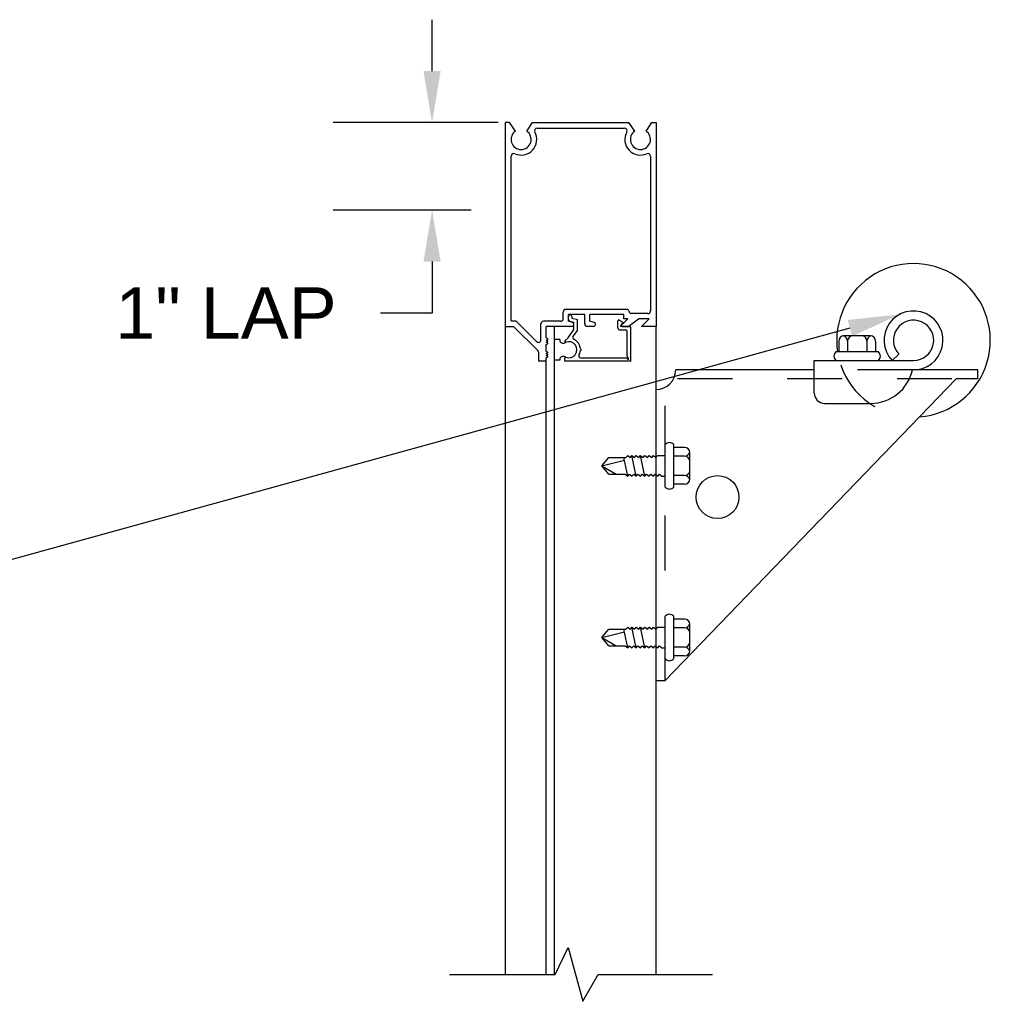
# Model space of a CAD drawing. Header units: inches. Extents: x 168.8 to 189.1, y 234.4 to 247.7.
# Tile 4 of 8: x 174.1 to 175.9, y 242.1 to 243.8. Entities that reach past the tile are written whole.
import ezdxf
from ezdxf import colors
from ezdxf.entities.mleader import LeaderData, LeaderLine
from ezdxf.math import Vec2, Vec3

# ---------------------------------------------------------------- set-up
doc = ezdxf.new("R2010")
doc.units = ezdxf.units.IN
doc.header["$LTSCALE"] = 0.25
doc.header["$MEASUREMENT"] = 0
doc.linetypes.add('HIDDEN2', pattern=[0.1875, 0.125, -0.0625])
doc.linetypes.add('HIDDEN3', pattern=[0.09375, 0.0625, -0.03125])
doc.layers.add('511', color=7, linetype='Continuous')
doc.layers.add('ANNOTATIONS', color=1, linetype='Continuous')
doc.styles.add('ARIAL', font='arial.ttf', dxfattribs={"height": 0.09375})
doc.styles.get("Standard").update_dxf_attribs({"font": 'romans.shx'})
doc.dimstyles.new('DIMSTYLE_5', dxfattribs={"dimtxt": 0.0625, "dimasz": 0.15, "dimexe": 0.18, "dimexo": 0.0625, "dimgap": 0.09, "dimtad": 0, "dimtih": 1, "dimtoh": 1, "dimdec": 5, "dimlfac": 8, "dimzin": 4, "dimdsep": 46, "dimtxsty": 'Standard', "dimcen": 0.09, "dimadec": 0, "dimazin": 0, "dimtp": 0.03125, "dimtm": 0.03125, "dimtfac": 1, "dimtdec": 5, "dimtofl": 0, "dimtmove": 0, "dimatfit": 3, "dimfxl": 1, "dimtolj": 1, "dimtzin": 4, "dimarcsym": 0})

# ---------------------------------------------------------------- blocks, each defined once
blk = doc.blocks.new('*D7')
at = {"layer": 'ANNOTATIONS', "color": 0, "lineweight": -2, "transparency": 16777216}
for p, q in [((174.8943, 243.7559), (174.8943, 243.8496)), ((175.015, 243.6621), (174.7143, 243.6621)), ((174.9656, 243.5029), (174.7143, 243.5029)), ((174.8943, 243.4092), (174.8943, 243.3154)), ((174.8943, 243.3154), (174.8006, 243.3154))]:
    blk.add_line(p, q, dxfattribs=at)
at = {"layer": 'ANNOTATIONS', "color": 0, "transparency": 16777216}
for points in [[(174.8787, 243.7559), (174.9099, 243.7559), (174.8943, 243.6621)], [(174.8787, 243.4092), (174.9099, 243.4092), (174.8943, 243.5029)]]:
    blk.add_solid(points, dxfattribs=at)
at = {"layer": 'defpoints', "color": 0, "transparency": 16777216}
for p in [(175.0775, 243.6621), (174.8943, 243.5029), (175.0281, 243.5029)]:
    blk.add_point(p, dxfattribs=at)
at = {"layer": 'ANNOTATIONS', "color": 0, "transparency": 16777216, "insert": (174.5189, 243.3154), "char_height": 0.09375, "attachment_point": 5, "style": 'ARIAL'}
blk.add_mtext('\\A1;1" LAP', dxfattribs=at)

msp = doc.modelspace()

# ---------------------------------------------------------------- linework, layer by layer
at = {"layer": '511'}
for p, q in [((175.02812, 243.29102), (175.02812, 243.66211)), ((175.0356, 243.66211), (175.02812, 243.66211)), ((175.0464, 243.64669), (175.0356, 243.66211)), ((175.06671, 243.64669), (175.07751, 243.66211)), ((175.07751, 243.66211), (175.25294, 243.66211)), ((175.26374, 243.64669), (175.25294, 243.66211)), ((175.28406, 243.64669), (175.29486, 243.66211)), ((175.29486, 243.66211), (175.30234, 243.66211)), ((175.30234, 243.66211), (175.30234, 243.29102)), ((175.08568, 243.65196), (175.24478, 243.65196)), ((175.03828, 243.30117), (175.03828, 243.60128)), ((175.29218, 243.60128), (175.29218, 243.31914)), ((175.24953, 243.32196), (175.13796, 243.32196)), ((175.13328, 243.30508), (175.13328, 243.31727)), ((175.14265, 243.30039), (175.14265, 243.31258)), ((175.17234, 243.31258), (175.14265, 243.31258)), ((175.14265, 243.30386), (175.14265, 243.30912)), ((175.1489, 243.30912), (175.1489, 243.30626)), ((175.1489, 243.30626), (175.15906, 243.30353)), ((175.15906, 243.28367), (175.15906, 243.30353)), ((175.17234, 243.29571), (175.17234, 243.31258)), ((175.2439, 243.31258), (175.18171, 243.31258)), ((175.18171, 243.30039), (175.18171, 243.31258)), ((175.23515, 243.30266), (175.24281, 243.29824)), ((175.23687, 243.29102), (175.25093, 243.30508)), ((175.2439, 243.30508), (175.2439, 243.31258)), ((175.25093, 243.30508), (175.2439, 243.30508)), ((175.25156, 243.29102), (175.27046, 243.30508)), ((175.28749, 243.31446), (175.25703, 243.31446)), ((175.28999, 243.30508), (175.27046, 243.30508)), ((175.27593, 243.29102), (175.28999, 243.30508)), ((175.02812, 243.29102), (175.04265, 243.29102)), ((175.02812, 242.11092), (175.02812, 243.29102)), ((175.03828, 243.30117), (175.04686, 243.30117)), ((175.04265, 243.29102), (175.08737, 243.2463)), ((175.04686, 243.30117), (175.08465, 243.26338)), ((175.09265, 243.2667), (175.09265, 243.29571)), ((175.12859, 243.30039), (175.09734, 243.30039)), ((175.10203, 243.27), (175.10203, 243.29102)), ((175.14948, 243.29102), (175.10203, 243.29102)), ((175.11712, 242.11092), (175.11712, 243.29102)), ((175.14216, 243.27043), (175.15281, 243.28564)), ((175.15034, 243.29833), (175.14265, 243.30039)), ((175.14497, 243.30084), (175.15281, 243.29874)), ((175.15281, 243.28564), (175.15281, 243.29874)), ((175.15281, 243.29435), (175.15281, 243.29512)), ((175.18854, 243.29102), (175.17703, 243.29102)), ((175.1894, 243.29833), (175.18171, 243.30039)), ((175.19187, 243.29435), (175.19187, 243.29512)), ((175.23281, 243.28787), (175.23281, 243.3013)), ((175.23593, 243.28474), (175.24671, 243.28474)), ((175.25156, 243.29102), (175.23687, 243.29102)), ((175.23906, 243.29255), (175.23906, 243.29384)), ((175.23951, 243.29494), (175.24281, 243.29824)), ((175.24062, 243.29099), (175.25453, 243.29099)), ((175.25609, 243.22755), (175.25609, 243.28943)), ((175.30234, 243.29102), (175.27593, 243.29102)), ((175.30234, 242.11092), (175.30234, 243.29102)), ((175.10203, 243.27), (175.1047, 243.26876)), ((175.10203, 243.2661), (175.1047, 243.26734)), ((175.12682, 243.26731), (175.11712, 243.26731)), ((175.12682, 243.26731), (175.12682, 243.26435)), ((175.13639, 243.26466), (175.14216, 243.27043)), ((175.15101, 243.27218), (175.15906, 243.28367)), ((175.24984, 243.23693), (175.24984, 243.28162)), ((175.69296, 243.2738), (175.64453, 243.2738)), ((175.10203, 243.2661), (175.1047, 243.26485)), ((175.10203, 243.26219), (175.1047, 243.26344)), ((175.10203, 243.26219), (175.1047, 243.26095)), ((175.10203, 243.25828), (175.1047, 243.25953)), ((175.10203, 243.24563), (175.10203, 243.25828)), ((175.63515, 243.26442), (175.63515, 243.2445)), ((175.65117, 243.26442), (175.65117, 243.2445)), ((175.68632, 243.26442), (175.68632, 243.2445)), ((175.70234, 243.26442), (175.70234, 243.2445)), ((175.08874, 243.22758), (175.08874, 243.24298)), ((175.10203, 243.24563), (175.1047, 243.24438)), ((175.10203, 243.24172), (175.1047, 243.24297)), ((175.10203, 243.24172), (175.1047, 243.24048)), ((175.10203, 243.23782), (175.1047, 243.23906)), ((175.10203, 243.23782), (175.1047, 243.23657)), ((175.10203, 243.23391), (175.1047, 243.23515)), ((175.10203, 243.22758), (175.10203, 243.23391)), ((175.12682, 243.23263), (175.12682, 243.22967)), ((175.13593, 243.22755), (175.13593, 243.23343)), ((175.16469, 243.2338), (175.24671, 243.2338)), ((175.70738, 243.2445), (175.63011, 243.2445)), ((175.74465, 243.24052), (175.73236, 243.22896)), ((175.10203, 243.22758), (175.08874, 243.22758)), ((175.10203, 242.11092), (175.10203, 243.22758)), ((175.12682, 243.22967), (175.11712, 243.22967)), ((175.25609, 243.22755), (175.13593, 243.22755)), ((175.59062, 243.22896), (175.7714, 243.22896)), ((175.59062, 243.16958), (175.59062, 243.22896)), ((175.84921, 243.19555), (175.3189, 242.64649)), ((175.59062, 243.21211), (175.33817, 243.21211)), ((175.88828, 243.21211), (175.76956, 243.21211)), ((175.88828, 243.19555), (175.88828, 243.21211)), ((175.30234, 242.64649), (175.30234, 243.17628)), ((175.60937, 243.15083), (175.69328, 243.15083)), ((175.3189, 242.99848), (175.3189, 243.07574)), ((175.33445, 242.99848), (175.33445, 243.07574)), ((175.35437, 243.07071), (175.33445, 243.07071)), ((175.20359, 243.03711), (175.21609, 243.05235)), ((175.21609, 243.05235), (175.24749, 243.05235)), ((175.25063, 243.01813), (175.24358, 243.05235)), ((175.24749, 243.05235), (175.25063, 243.0561)), ((175.25063, 243.0561), (175.2553, 243.05235)), ((175.2553, 243.05235), (175.25844, 243.0561)), ((175.25844, 243.0561), (175.26312, 243.05235)), ((175.26625, 243.01813), (175.25844, 243.0561)), ((175.26312, 243.05235), (175.26625, 243.0561)), ((175.26625, 243.0561), (175.27093, 243.05235)), ((175.27093, 243.05235), (175.27406, 243.0561)), ((175.27406, 243.0561), (175.27874, 243.05235)), ((175.28188, 243.01813), (175.27406, 243.0561)), ((175.27874, 243.05235), (175.28188, 243.0561)), ((175.28188, 243.0561), (175.28655, 243.05235)), ((175.28655, 243.05235), (175.28969, 243.0561)), ((175.28969, 243.0561), (175.29437, 243.05235)), ((175.29437, 243.05235), (175.2975, 243.0561)), ((175.2975, 243.0561), (175.30218, 243.05235)), ((175.30218, 243.05235), (175.30531, 243.0561)), ((175.30531, 243.0561), (175.3189, 243.0561)), ((175.35437, 243.05469), (175.33445, 243.05469)), ((175.36374, 243.01289), (175.36374, 243.06133)), ((175.20359, 243.03711), (175.24464, 243.04721)), ((175.21609, 243.02188), (175.20359, 243.03711)), ((175.20359, 243.03711), (175.22952, 243.02188)), ((175.21609, 243.02188), (175.24595, 243.02188)), ((175.24595, 243.02188), (175.25063, 243.01813)), ((175.25063, 243.01813), (175.25376, 243.02188)), ((175.25376, 243.02188), (175.25844, 243.01813)), ((175.25844, 243.01813), (175.26157, 243.02188)), ((175.26157, 243.02188), (175.26625, 243.01813)), ((175.26625, 243.01813), (175.26938, 243.02188)), ((175.26938, 243.02188), (175.27406, 243.01813)), ((175.27406, 243.01813), (175.2772, 243.02188)), ((175.2772, 243.02188), (175.28188, 243.01813)), ((175.28188, 243.01813), (175.28501, 243.02188)), ((175.28501, 243.02188), (175.28969, 243.01813)), ((175.28969, 243.01813), (175.29282, 243.02188)), ((175.29282, 243.02188), (175.2975, 243.01813)), ((175.2975, 243.01813), (175.30063, 243.02188)), ((175.30063, 243.02188), (175.30531, 243.01813)), ((175.30531, 243.01813), (175.30845, 243.02188)), ((175.30845, 243.02188), (175.31313, 243.01813)), ((175.31313, 243.01813), (175.3189, 243.01813)), ((175.35437, 243.01953), (175.33445, 243.01953)), ((175.35437, 243.00352), (175.33445, 243.00352)), ((175.3189, 242.68598), (175.3189, 242.76324)), ((175.33445, 242.68598), (175.33445, 242.76324)), ((175.35437, 242.75821), (175.33445, 242.75821)), ((175.36374, 242.70039), (175.36374, 242.74883)), ((175.20359, 242.72461), (175.21609, 242.73985)), ((175.20359, 242.72461), (175.24464, 242.73471)), ((175.21609, 242.73985), (175.24749, 242.73985)), ((175.25063, 242.70563), (175.24358, 242.73985)), ((175.24749, 242.73985), (175.25063, 242.7436)), ((175.25063, 242.7436), (175.2553, 242.73985)), ((175.2553, 242.73985), (175.25844, 242.7436)), ((175.26625, 242.70563), (175.25844, 242.7436)), ((175.25844, 242.7436), (175.26312, 242.73985)), ((175.26312, 242.73985), (175.26625, 242.7436)), ((175.26625, 242.7436), (175.27093, 242.73985)), ((175.27093, 242.73985), (175.27406, 242.7436)), ((175.28188, 242.70563), (175.27406, 242.7436)), ((175.27406, 242.7436), (175.27874, 242.73985)), ((175.27874, 242.73985), (175.28188, 242.7436)), ((175.28188, 242.7436), (175.28655, 242.73985)), ((175.28655, 242.73985), (175.28969, 242.7436)), ((175.28969, 242.7436), (175.29437, 242.73985)), ((175.29437, 242.73985), (175.2975, 242.7436)), ((175.2975, 242.7436), (175.30218, 242.73985)), ((175.30218, 242.73985), (175.30531, 242.7436)), ((175.30531, 242.7436), (175.3189, 242.7436)), ((175.35437, 242.74219), (175.33445, 242.74219)), ((175.20359, 242.72461), (175.22952, 242.70938)), ((175.21609, 242.70938), (175.20359, 242.72461)), ((175.21609, 242.70938), (175.24595, 242.70938)), ((175.24595, 242.70938), (175.25063, 242.70563)), ((175.25063, 242.70563), (175.25376, 242.70938)), ((175.25376, 242.70938), (175.25844, 242.70563)), ((175.25844, 242.70563), (175.26157, 242.70938)), ((175.26157, 242.70938), (175.26625, 242.70563)), ((175.26625, 242.70563), (175.26938, 242.70938)), ((175.26938, 242.70938), (175.27406, 242.70563)), ((175.27406, 242.70563), (175.2772, 242.70938)), ((175.2772, 242.70938), (175.28188, 242.70563)), ((175.28188, 242.70563), (175.28501, 242.70938)), ((175.28501, 242.70938), (175.28969, 242.70563)), ((175.28969, 242.70563), (175.29282, 242.70938)), ((175.29282, 242.70938), (175.2975, 242.70563)), ((175.2975, 242.70563), (175.30063, 242.70938)), ((175.30063, 242.70938), (175.30531, 242.70563)), ((175.30531, 242.70563), (175.30845, 242.70938)), ((175.30845, 242.70938), (175.31313, 242.70563)), ((175.31313, 242.70563), (175.3189, 242.70563)), ((175.35437, 242.70703), (175.33445, 242.70703)), ((175.35437, 242.69102), (175.33445, 242.69102)), ((175.30234, 242.64649), (175.3189, 242.64649)), ((175.1183, 242.11092), (175.14207, 242.16029)), ((175.14207, 242.16029), (175.16882, 242.06221)), ((174.9262, 242.11092), (175.1183, 242.11092)), ((175.16882, 242.06221), (175.19665, 242.11092)), ((175.19665, 242.11092), (175.40515, 242.11092))]:
    msp.add_line(p, q, dxfattribs=at)
at = {"layer": '511', "linetype": 'HIDDEN3'}
for p, q in [((175.8413, 243.19555), (175.33411, 243.19555)), ((175.3189, 242.64649), (175.3189, 243.18034))]:
    msp.add_line(p, q, dxfattribs=at)
at = {"layer": '511', "linetype": 'HIDDEN2'}
msp.add_line((175.76956, 243.21211), (175.59062, 243.21211), dxfattribs=at)
at = {"layer": '511', "linetype": 'Continuous'}
msp.add_line((175.88828, 243.19555), (175.84921, 243.19555), dxfattribs=at)
at = {"layer": '511'}
msp.add_circle((175.41437, 242.98024), 0.03906, dxfattribs=at)
for centre, radius, start, end in [((175.05656, 243.63149), 0.01828, 123.74899, 56.25101), ((175.05656, 243.63149), 0.02844, 245.77146, 28.45153), ((175.08568, 243.64727), 0.00469, 90, 208.45153), ((175.24478, 243.64727), 0.00469, 331.54847, 90), ((175.2739, 243.63149), 0.02844, 151.54847, 294.22854), ((175.2739, 243.63149), 0.01828, 123.74899, 56.25101), ((175.04296, 243.60128), 0.00469, 65.77146, 180), ((175.28749, 243.60128), 0.00469, 0, 114.22854), ((175.7714, 243.26567), 0.13984, 274.46385, 188.70787), ((175.13796, 243.31727), 0.00469, 90, 180), ((175.24953, 243.31821), 0.00375, 0, 90), ((175.12859, 243.30508), 0.00469, 270, 0), ((175.14578, 243.30912), 0.00313, 0, 180), ((175.14578, 243.30386), 0.00313, 180, 255), ((175.23437, 243.3013), 0.00156, 60, 180), ((175.25703, 243.31821), 0.00375, 180, 270), ((175.28749, 243.31914), 0.00469, 270, 0), ((175.7714, 243.26567), 0.05359, 268.0354, 223.24593), ((175.7714, 243.26567), 0.03672, 270, 223.24593), ((175.09734, 243.29571), 0.00469, 90, 180), ((175.14948, 243.29435), 0.00333, 270, 0), ((175.14948, 243.29512), 0.00333, 0, 75), ((175.17703, 243.29571), 0.00469, 180, 270), ((175.18854, 243.29435), 0.00333, 270, 0), ((175.18854, 243.29512), 0.00333, 0, 75), ((175.23593, 243.28787), 0.00313, 180, 270), ((175.24062, 243.29384), 0.00156, 135, 180), ((175.24062, 243.29255), 0.00156, 180, 270), ((175.24671, 243.28162), 0.00313, 0, 90), ((175.25453, 243.28943), 0.00156, 0, 90), ((175.08796, 243.2667), 0.00469, 225, 0), ((175.10437, 243.26805), 0.000781, 294.96835, 65.03165), ((175.15357, 243.27039), 0.00313, 145, 245.48529), ((175.14359, 243.24849), 0.02094, 4.2768, 65.48529), ((175.64453, 243.26442), 0.00938, 90, 180), ((175.64179, 243.26442), 0.00938, 0, 81.61446), ((175.66054, 243.26442), 0.00938, 90, 180), ((175.67695, 243.26442), 0.00938, 0, 90), ((175.6957, 243.26442), 0.00938, 98.38554, 180), ((175.69296, 243.26442), 0.00938, 0, 90), ((175.10437, 243.26414), 0.000781, 294.96835, 65.03165), ((175.10437, 243.26024), 0.000781, 294.96835, 65.03165), ((175.13352, 243.26859), 0.00793, 212.31864, 305.10749), ((175.13749, 243.26356), 0.00156, 135, 291.43306), ((175.14359, 243.24849), 0.01469, 247.97569, 112.09406), ((175.16453, 243.24849), 0.00156, 267.8616, 92.1384), ((175.08406, 243.24298), 0.00469, 0, 45), ((175.10437, 243.24367), 0.000781, 294.96835, 65.03165), ((175.10437, 243.23977), 0.000781, 294.96835, 65.03165), ((175.10437, 243.23586), 0.000781, 294.96835, 65.03165), ((175.13352, 243.22839), 0.00793, 54.89251, 147.68136), ((175.13749, 243.23343), 0.00156, 67.97569, 180), ((175.16469, 243.23693), 0.00313, 151.28066, 270), ((175.14359, 243.24849), 0.02094, 331.28066, 355.7232), ((175.24671, 243.23068), 0.00313, 26.36724, 90), ((175.25094, 243.2327), 0.00156, 203.86903, 66.13097), ((175.25296, 243.23693), 0.00313, 180, 243.63276), ((175.63639, 243.23673), 0.00999, 128.93592, 231.06408), ((175.70109, 243.23673), 0.00999, 308.93592, 51.06408), ((175.30234, 243.21211), 0.03583, 270, 360), ((175.69328, 243.22896), 0.07812, 270, 347.54946), ((175.60937, 243.16958), 0.01875, 180, 270), ((175.32667, 243.06946), 0.00999, 38.93592, 141.06408), ((175.35437, 243.06133), 0.00938, 0, 90), ((175.35437, 243.06407), 0.00938, 270, 351.61446), ((175.35437, 243.04532), 0.00938, 0, 90), ((175.35437, 243.02891), 0.00938, 270, 0), ((175.35437, 243.01016), 0.00938, 8.38554, 90), ((175.32667, 243.00476), 0.00999, 218.93592, 321.06408), ((175.35437, 243.01289), 0.00938, 270, 0), ((175.32667, 242.75696), 0.00999, 38.93592, 141.06408), ((175.35437, 242.74883), 0.00938, 0, 90), ((175.35437, 242.75157), 0.00938, 270, 351.61446), ((175.35437, 242.73282), 0.00938, 0, 90), ((175.35437, 242.71641), 0.00938, 270, 0), ((175.35437, 242.69766), 0.00938, 8.38554, 90), ((175.35437, 242.70039), 0.00938, 270, 0), ((175.32667, 242.69226), 0.00999, 218.93592, 321.06408)]:
    msp.add_arc(centre, radius, start, end, dxfattribs=at)
at = {"layer": '511', "linetype": 'HIDDEN3'}
msp.add_arc((175.7714, 243.26567), 0.13984, 198.65734, 269.75694, dxfattribs=at)

# ---------------------------------------------------------------- dimensions: what is measured, and where the dimension line sits
at = {"layer": 'ANNOTATIONS'}
dim = msp.add_linear_dim(base=(174.89431, 243.50294), p1=(175.07751, 243.66211), p2=(175.02812, 243.50294), angle=270, text='1" LAP', dimstyle='DIMSTYLE_5', override={"dimtxt": 0.08, "dimasz": 0.09375, "dimdec": 3, "dimlunit": 4, "dimtxsty": 'ARIAL'}, dxfattribs=at)
dim.commit()
dim.dimension.update_dxf_attribs({"geometry": '*D7', "text_midpoint": (174.5189, 243.31544), "dimtype": 160})

# ---------------------------------------------------------------- leaders
ml = msp.add_multileader_mtext('Standard', dxfattribs=at)
ml.set_content('\\pxt16;ADJUSTABLE TOP FIXTURE', color=256, style='ARIAL')
ml.set_leader_properties()
ml.build(insert=Vec2(0, 0))
ml.multileader.update_dxf_attribs({"dogleg_length": 0.36, "arrow_head_size": 0.09375})
ctx = ml.context
ctx.base_point, ctx.char_height, ctx.arrow_head_size, ctx.landing_gap_size, ctx.plane_origin = Vec3(171.86951, 242.79992), 0.09375, 0.09375, 0.09, Vec3(171.96934, 242.36669)
ctx.text_align_type = 2
notes = []
notes.append((ctx, [(1, (1, 1, 0), (173.88695, 242.79992), (-1, 0), 0.09796, [(0, [(175.74597, 243.31285)], 0, [])])]))
ctx.mtext.insert, ctx.mtext.width, ctx.mtext.alignment, ctx.mtext.flow_direction = Vec3(173.699, 242.8476), 1.7447527, 3, 5
ml = msp.add_multileader_mtext('Standard', dxfattribs=at)
ml.set_content('GRADUATED END HINGE', color=256, style='ARIAL')
ml.set_leader_properties()
ml.build(insert=Vec2(0, 0))
ml.multileader.update_dxf_attribs({"dogleg_length": 0.36, "arrow_head_size": 0.09375})
ctx = ml.context
ctx.base_point, ctx.char_height, ctx.arrow_head_size, ctx.landing_gap_size, ctx.plane_origin = Vec3(172.03667, 242.08891), 0.09375, 0.09375, 0.09, Vec3(171.96934, 241.65569)
ctx.text_align_type = 2
notes.append((ctx, [(1, (1, 1, 0), (173.88695, 242.08891), (-1, 0), 0.09796, [(0, [(175.44177, 241.512)], 0, [])])]))
ctx.mtext.insert, ctx.mtext.width, ctx.mtext.alignment, ctx.mtext.flow_direction = Vec3(173.699, 242.13659), 1.7447527, 3, 5
for ctx, leaders in notes:
    for number, flags, end, landing, length, lines in leaders:
        leader = LeaderData()
        leader.index, (leader.has_last_leader_line, leader.has_dogleg_vector, leader.attachment_direction) = number, flags
        leader.last_leader_point, leader.dogleg_vector, leader.dogleg_length = Vec3(end), Vec3(landing), length
        for number, points, colour, breaks in lines:
            line = LeaderLine()
            line.index, line.vertices, line.color, line.breaks = number, Vec3.list(points), colors.encode_raw_color(colour), breaks
            leader.lines.append(line)
        ctx.leaders.append(leader)

doc.saveas('drawing.dxf')
